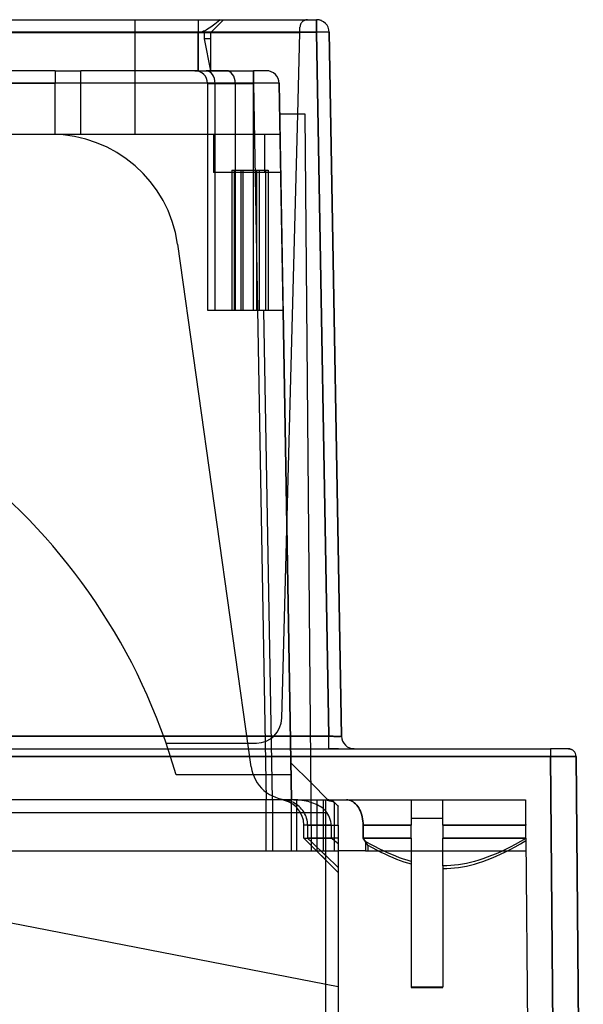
# Model space of a CAD drawing. Header units: millimetres. Extents: x -192 to 114, y -1608 to 324.
# Tile 9 of 9: x 70 to 114, y 237 to 314. Entities that reach past the tile are written whole.
import ezdxf

# ---------------------------------------------------------------- set-up
doc = ezdxf.new("R2010")
doc.units = ezdxf.units.MM
doc.layers.add('MAIN-1', color=7, linetype='Continuous')
doc.layers.add('MAIN-2', color=7, linetype='Continuous')

msp = doc.modelspace()

# ---------------------------------------------------------------- linework, layer by layer
at = {"layer": 'MAIN-1'}
for p, q in [((79.312, 314.319), (79.312, 310.319)), ((84.28, 314.319), (84.28, 313.319)), ((85.28, 313.319), (86.28, 314.319)), ((92.274, 313.784), (92.27, 313.735)), ((92.281, 313.833), (92.274, 313.784)), ((92.292, 313.88), (92.281, 313.833)), ((92.307, 313.925), (92.292, 313.88)), ((92.324, 313.968), (92.307, 313.925)), ((92.345, 314.009), (92.324, 313.968)), ((92.367, 314.046), (92.345, 314.009)), ((92.391, 314.08), (92.367, 314.046)), ((92.416, 314.111), (92.391, 314.08)), ((92.442, 314.14), (92.416, 314.111)), ((92.47, 314.166), (92.442, 314.14)), ((92.5, 314.191), (92.47, 314.166)), ((92.53, 314.213), (92.5, 314.191)), ((92.562, 314.234), (92.53, 314.213)), ((92.595, 314.252), (92.562, 314.234)), ((92.629, 314.268), (92.595, 314.252)), ((92.663, 314.282), (92.629, 314.268)), ((92.698, 314.294), (92.663, 314.282)), ((92.733, 314.303), (92.698, 314.294)), ((92.768, 314.31), (92.733, 314.303)), ((92.802, 314.315), (92.768, 314.31)), ((92.837, 314.318), (92.802, 314.315)), ((92.87, 314.319), (92.837, 314.318)), ((93.567, 314.319), (93.567, 313.337)), ((79.312, 313.319), (84.28, 313.319)), ((84.28, 313.319), (84.987, 313.319)), ((84.28, 313.319), (84.28, 310.319)), ((85.28, 313.319), (84.987, 313.319)), ((85.182, 313.319), (85.28, 313.319)), ((85.28, 313.319), (92.26, 313.319)), ((85.28, 310.319), (85.28, 313.319)), ((92.092, 306.919), (92.26, 313.319)), ((92.26, 313.337), (93.567, 313.337)), ((94.531, 258.102), (93.567, 313.337)), ((73.08, 310.319), (58.08, 310.319)), ((73.08, 310.319), (73.08, 309.337)), ((84.03, 310.319), (75.08, 310.319)), ((75.08, 309.335), (75.08, 310.319)), ((84.03, 310.319), (84.909, 310.319)), ((86.494, 310.319), (84.909, 310.319)), ((86.495, 310.319), (88.616, 310.319)), ((89.637, 310.319), (88.616, 310.319)), ((88.616, 309.319), (88.616, 310.319)), ((58.08, 309.337), (73.08, 309.337)), ((73.08, 305.319), (73.08, 309.337)), ((75.08, 305.319), (75.08, 309.335)), ((85.03, 309.329), (75.08, 309.335)), ((85.03, 309.329), (85.03, 291.519)), ((85.03, 309.319), (85.616, 309.319)), ((85.616, 291.519), (85.616, 309.319)), ((85.616, 309.319), (87.202, 309.319)), ((87.202, 309.319), (87.202, 302.519)), ((87.202, 309.319), (88.616, 309.319)), ((90.636, 309.33), (88.616, 309.319)), ((88.616, 302.519), (88.616, 309.319)), ((90.947, 291.519), (90.636, 309.33)), ((92.68, 306.919), (90.679, 306.919)), ((93.15, 253.119), (92.68, 306.919)), ((75.08, 305.319), (73.08, 305.319)), ((86.939, 302.519), (86.939, 291.519)), ((86.939, 302.519), (87.1, 302.519)), ((87.1, 302.519), (88.893, 302.519)), ((87.1, 302.519), (87.1, 291.519)), ((88.893, 291.519), (88.893, 302.519)), ((88.893, 302.519), (89.06, 302.519)), ((89.06, 302.519), (89.06, 291.519)), ((89.06, 302.519), (89.767, 302.519)), ((89.767, 302.519), (89.767, 291.519)), ((85.03, 291.519), (89.448, 291.519)), ((90.118, 253.119), (89.448, 291.519)), ((89.448, 291.519), (90.947, 291.519)), ((91.618, 253.119), (90.947, 291.519)), ((94.531, 258.102), (93.106, 258.102)), ((94.531, 257.119), (94.531, 258.102)), ((94.531, 258.102), (94.576, 258.101)), ((94.576, 258.101), (94.621, 258.1)), ((94.621, 258.1), (94.666, 258.099)), ((94.666, 258.099), (94.71, 258.099)), ((94.71, 258.099), (94.754, 258.098)), ((94.754, 258.098), (94.798, 258.098)), ((94.798, 258.098), (94.841, 258.097)), ((94.841, 258.097), (94.883, 258.097)), ((94.883, 258.097), (94.925, 258.096)), ((94.925, 258.096), (94.966, 258.096)), ((94.966, 258.096), (95.006, 258.095)), ((95.006, 258.095), (95.045, 258.095)), ((95.045, 258.095), (95.083, 258.095)), ((95.083, 258.095), (95.119, 258.095)), ((95.119, 258.095), (95.155, 258.095)), ((95.155, 258.095), (95.19, 258.094)), ((95.19, 258.094), (95.223, 258.094)), ((95.223, 258.094), (95.254, 258.094)), ((95.254, 258.094), (95.284, 258.094)), ((95.284, 258.094), (95.313, 258.095)), ((95.313, 258.095), (95.34, 258.095)), ((95.34, 258.095), (95.366, 258.095)), ((95.366, 258.095), (95.39, 258.095)), ((95.39, 258.095), (95.412, 258.095)), ((95.412, 258.095), (95.432, 258.096)), ((95.432, 258.096), (95.451, 258.096)), ((95.451, 258.096), (95.468, 258.097)), ((95.468, 258.097), (95.482, 258.097)), ((95.482, 258.097), (95.495, 258.098)), ((95.495, 258.098), (95.506, 258.098)), ((95.506, 258.098), (95.515, 258.099)), ((95.515, 258.099), (95.522, 258.099)), ((95.522, 258.099), (95.527, 258.1)), ((95.527, 258.1), (95.53, 258.101)), ((95.53, 258.101), (95.531, 258.102)), ((93.12, 256.523), (111.916, 256.523)), ((94.531, 257.119), (94.675, 257.119)), ((94.675, 257.119), (94.818, 257.119)), ((94.818, 257.119), (94.951, 257.119)), ((94.951, 257.119), (95.071, 257.119)), ((95.071, 257.119), (95.188, 257.119)), ((95.188, 257.119), (95.303, 257.119)), ((96.376, 257.119), (96.42, 257.119)), ((96.42, 257.119), (96.454, 257.119)), ((96.454, 257.119), (96.481, 257.119)), ((96.481, 257.119), (96.505, 257.119)), ((96.505, 257.119), (96.524, 257.119)), ((96.524, 257.119), (96.531, 257.119)), ((112.48, 191.919), (111.916, 256.524)), ((111.916, 256.523), (112.006, 256.523)), ((112.006, 256.523), (112.096, 256.524)), ((112.096, 256.524), (112.185, 256.524)), ((112.185, 256.524), (112.274, 256.524)), ((112.274, 256.524), (112.362, 256.525)), ((112.362, 256.525), (112.449, 256.525)), ((112.449, 256.525), (112.535, 256.525)), ((112.535, 256.525), (112.62, 256.526)), ((112.62, 256.526), (112.703, 256.526)), ((112.703, 256.526), (112.785, 256.526)), ((112.785, 256.526), (112.865, 256.526)), ((112.865, 256.526), (112.943, 256.526)), ((112.943, 256.526), (113.019, 256.526)), ((113.019, 256.526), (113.093, 256.527)), ((113.093, 256.527), (113.164, 256.527)), ((113.164, 256.527), (113.233, 256.527)), ((113.233, 256.527), (113.299, 256.526)), ((113.299, 256.526), (113.363, 256.526)), ((113.316, 257.119), (113.359, 257.118)), ((113.359, 257.118), (113.401, 257.113)), ((113.363, 256.526), (113.423, 256.526)), ((113.401, 257.113), (113.443, 257.105)), ((113.423, 256.526), (113.481, 256.526)), ((113.443, 257.105), (113.485, 257.095)), ((113.481, 256.526), (113.535, 256.526)), ((113.485, 257.095), (113.515, 257.085)), ((113.515, 257.085), (113.545, 257.074)), ((113.535, 256.526), (113.586, 256.526)), ((113.586, 256.526), (113.634, 256.526)), ((113.634, 256.526), (113.678, 256.526)), ((113.678, 256.526), (113.719, 256.526)), ((113.719, 256.526), (113.756, 256.526)), ((113.756, 256.526), (113.789, 256.526)), ((113.789, 256.526), (113.819, 256.526)), ((113.819, 256.526), (113.844, 256.526)), ((113.844, 256.526), (113.866, 256.525)), ((113.866, 256.525), (113.884, 256.525)), ((113.884, 256.525), (113.898, 256.525)), ((113.898, 256.525), (113.908, 256.525)), ((113.908, 256.525), (113.914, 256.525)), ((113.914, 256.525), (113.916, 256.524)), ((94.467, 253.119), (93.138, 254.448)), ((90.118, 253.119), (-23.882, 253.119)), ((91.799, 253.119), (45.48, 253.119)), ((91.956, 253.116), (91.799, 253.119)), ((91.799, 253.119), (94.383, 253.119)), ((92.113, 253.107), (91.956, 253.116)), ((92.271, 253.093), (92.113, 253.107)), ((92.429, 253.072), (92.271, 253.093)), ((92.587, 253.046), (92.429, 253.072)), ((92.744, 253.014), (92.587, 253.046)), ((92.9, 252.976), (92.744, 253.014)), ((93.053, 252.933), (92.9, 252.976)), ((93.202, 252.885), (93.053, 252.933)), ((93.346, 252.832), (93.202, 252.885)), ((93.484, 252.775), (93.346, 252.832)), ((93.616, 252.714), (93.484, 252.775)), ((93.741, 252.648), (93.616, 252.714)), ((93.859, 252.58), (93.741, 252.648)), ((94.383, 253.119), (94.469, 253.114)), ((94.383, 253.119), (95.907, 253.119)), ((94.469, 253.114), (94.558, 253.099)), ((94.558, 253.099), (94.648, 253.076)), ((94.648, 253.076), (94.737, 253.044)), ((94.737, 253.044), (94.822, 253.004)), ((94.822, 253.004), (94.902, 252.957)), ((94.902, 252.957), (94.98, 252.9)), ((94.98, 252.9), (95.059, 252.833)), ((95.059, 252.833), (95.136, 252.758)), ((95.136, 252.758), (95.209, 252.676)), ((95.209, 252.676), (95.276, 252.588)), ((95.907, 253.119), (100.98, 253.119)), ((96.012, 253.112), (95.907, 253.119)), ((96.122, 253.09), (96.012, 253.112)), ((96.231, 253.055), (96.122, 253.09)), ((96.336, 253.009), (96.231, 253.055)), ((96.434, 252.952), (96.336, 253.009)), ((96.53, 252.88), (96.434, 252.952)), ((96.625, 252.793), (96.53, 252.88)), ((96.716, 252.695), (96.625, 252.793)), ((96.8, 252.589), (96.716, 252.695)), ((100.98, 253.119), (103.48, 253.119)), ((100.98, 253.119), (100.98, 253.115)), ((100.98, 253.115), (100.98, 253.105)), ((100.98, 253.105), (100.98, 253.087)), ((100.98, 253.087), (100.98, 253.063)), ((100.98, 253.063), (100.98, 253.034)), ((100.98, 253.034), (100.98, 252.999)), ((100.98, 252.999), (100.98, 252.958)), ((100.98, 252.958), (100.98, 252.911)), ((100.98, 252.911), (100.98, 252.855)), ((100.98, 252.855), (100.98, 252.793)), ((100.98, 252.793), (100.98, 252.726)), ((100.98, 252.726), (100.98, 252.654)), ((100.98, 252.654), (100.98, 252.578)), ((103.48, 251.119), (103.48, 253.119)), ((103.48, 253.119), (109.946, 253.119)), ((109.946, 253.119), (109.946, 253.114)), ((109.946, 253.114), (109.946, 253.101)), ((109.946, 253.101), (109.946, 253.079)), ((109.946, 253.079), (109.946, 253.05)), ((109.946, 253.05), (109.947, 253.013)), ((109.947, 253.013), (109.947, 252.969)), ((109.947, 252.969), (109.948, 252.919)), ((109.948, 252.919), (109.948, 252.858)), ((109.948, 252.858), (109.949, 252.787)), ((109.949, 252.787), (109.949, 252.709)), ((109.949, 252.709), (109.95, 252.624)), ((109.95, 252.624), (109.951, 252.535)), ((45.48, 252.128), (94.374, 252.128)), ((93.973, 252.506), (93.859, 252.58)), ((94.084, 252.423), (93.973, 252.506)), ((94.189, 252.333), (94.084, 252.423)), ((94.287, 252.235), (94.189, 252.333)), ((94.374, 252.128), (94.287, 252.235)), ((94.461, 251.996), (94.374, 252.128)), ((94.535, 251.863), (94.461, 251.996)), ((94.596, 251.727), (94.535, 251.863)), ((95.276, 252.52), (95.276, 252.588)), ((95.276, 252.45), (95.276, 252.52)), ((95.276, 252.375), (95.276, 252.45)), ((95.276, 252.294), (95.276, 252.375)), ((95.276, 252.205), (95.276, 252.294)), ((95.276, 252.112), (95.276, 252.205)), ((95.276, 252.015), (95.276, 252.112)), ((95.276, 251.915), (95.276, 252.015)), ((95.276, 251.814), (95.276, 251.915)), ((96.874, 252.477), (96.8, 252.589)), ((96.943, 252.351), (96.874, 252.477)), ((97.008, 252.213), (96.943, 252.351)), ((97.066, 252.068), (97.008, 252.213)), ((97.114, 251.922), (97.066, 252.068)), ((97.152, 251.773), (97.114, 251.922)), ((100.98, 252.578), (100.98, 252.5)), ((100.98, 252.5), (100.98, 252.415)), ((100.98, 252.415), (100.98, 252.323)), ((100.98, 252.323), (100.98, 252.225)), ((100.98, 252.225), (100.98, 252.123)), ((100.98, 252.123), (100.98, 252.02)), ((100.98, 252.02), (100.98, 251.916)), ((100.98, 251.916), (100.98, 251.812)), ((109.951, 252.535), (109.952, 252.44)), ((109.952, 252.44), (109.953, 252.335)), ((109.953, 252.335), (109.954, 252.219)), ((109.954, 252.219), (109.955, 252.096)), ((109.955, 252.096), (109.956, 251.969)), ((109.956, 251.969), (109.957, 251.841)), ((109.957, 251.841), (109.958, 251.708)), ((94.646, 251.579), (94.596, 251.727)), ((94.684, 251.425), (94.646, 251.579)), ((94.709, 251.27), (94.684, 251.425)), ((94.718, 251.119), (94.709, 251.27)), ((94.718, 251.119), (95.276, 251.119)), ((94.718, 251.119), (94.719, 250.976)), ((95.276, 251.71), (95.276, 251.814)), ((95.276, 251.597), (95.276, 251.71)), ((95.276, 251.479), (95.276, 251.597)), ((95.276, 251.358), (95.276, 251.479)), ((95.276, 251.237), (95.276, 251.358)), ((95.276, 251.119), (95.276, 251.237)), ((95.276, 251.119), (95.276, 250.118)), ((97.182, 251.613), (97.152, 251.773)), ((97.205, 251.447), (97.182, 251.613)), ((97.22, 251.28), (97.205, 251.447)), ((97.225, 251.119), (97.22, 251.28)), ((97.225, 251.119), (100.98, 251.119)), ((97.225, 251.119), (97.225, 250.118)), ((100.98, 251.812), (100.98, 251.702)), ((100.98, 251.702), (100.98, 251.587)), ((103.48, 251.651), (100.98, 251.651)), ((100.98, 251.587), (100.98, 251.469)), ((100.98, 251.469), (100.98, 251.35)), ((100.98, 251.35), (100.98, 251.233)), ((100.98, 251.233), (100.98, 251.119)), ((100.98, 250.118), (100.98, 251.119)), ((103.48, 251.119), (103.48, 250.118)), ((103.48, 251.119), (109.963, 251.119)), ((109.958, 251.708), (109.959, 251.564)), ((109.959, 251.564), (109.961, 251.414)), ((109.961, 251.414), (109.962, 251.264)), ((109.962, 251.264), (109.963, 251.119)), ((109.964, 250.976), (109.963, 251.119)), ((94.719, 250.976), (94.72, 250.833)), ((94.72, 250.833), (94.72, 250.69)), ((94.72, 250.69), (94.721, 250.547)), ((94.721, 250.547), (94.722, 250.404)), ((94.722, 250.404), (94.723, 250.261)), ((109.966, 250.833), (109.964, 250.976)), ((109.967, 250.69), (109.966, 250.833)), ((109.968, 250.547), (109.967, 250.69)), ((109.969, 250.404), (109.968, 250.547)), ((109.971, 250.261), (109.969, 250.404)), ((94.723, 250.261), (94.724, 250.118)), ((95.276, 250.118), (94.724, 250.118)), ((94.724, 250.118), (94.819, 250.043)), ((94.819, 250.043), (94.912, 249.968)), ((94.912, 249.968), (95.005, 249.895)), ((95.005, 249.895), (95.096, 249.823)), ((95.096, 249.823), (95.186, 249.752)), ((95.186, 249.752), (95.276, 249.682)), ((95.276, 250.118), (95.276, 250.042)), ((95.276, 250.042), (95.276, 249.967)), ((95.276, 249.967), (95.276, 249.894)), ((95.276, 249.894), (95.276, 249.822)), ((95.276, 249.822), (95.276, 249.751)), ((95.276, 249.751), (95.276, 249.682)), ((95.276, 249.682), (95.276, 203.919)), ((100.98, 250.118), (97.225, 250.118)), ((97.225, 250.118), (97.25, 250.079)), ((97.25, 250.079), (97.276, 250.04)), ((97.276, 250.04), (97.302, 250.001)), ((97.302, 250.001), (97.327, 249.963)), ((97.327, 249.963), (97.353, 249.924)), ((97.353, 249.924), (97.378, 249.886)), ((97.378, 249.886), (97.403, 249.848)), ((97.77, 249.642), (97.403, 249.848)), ((97.403, 249.848), (97.403, 249.119)), ((98.126, 249.452), (97.77, 249.642)), ((100.98, 250.118), (100.98, 249.851)), ((100.98, 249.851), (100.98, 249.585)), ((100.98, 249.585), (100.98, 249.322)), ((103.48, 247.939), (103.48, 250.118)), ((109.984, 250.118), (103.48, 250.118)), ((109.149, 249.62), (108.758, 249.412)), ((109.554, 249.846), (109.149, 249.62)), ((109.972, 250.09), (109.554, 249.846)), ((109.972, 250.118), (109.971, 250.261)), ((109.972, 250.103), (110.375, 203.919)), ((97.403, 249.119), (95.276, 249.119)), ((98.472, 249.275), (98.126, 249.452)), ((98.809, 249.111), (98.472, 249.275)), ((99.138, 248.96), (98.809, 249.111)), ((99.46, 248.821), (99.138, 248.96)), ((99.775, 248.694), (99.46, 248.821)), ((100.98, 249.322), (100.98, 249.061)), ((100.98, 249.061), (100.98, 248.802)), ((100.98, 248.802), (100.98, 248.545)), ((107.297, 248.738), (106.954, 248.606)), ((107.649, 248.884), (107.297, 248.738)), ((108.008, 249.045), (107.649, 248.884)), ((108.378, 249.22), (108.008, 249.045)), ((108.758, 249.412), (108.378, 249.22)), ((100.084, 248.577), (99.775, 248.694)), ((100.387, 248.471), (100.084, 248.577)), ((100.686, 248.376), (100.387, 248.471)), ((100.98, 248.29), (100.686, 248.376)), ((100.98, 248.545), (100.98, 248.29)), ((100.98, 248.29), (100.98, 238.446)), ((104.089, 247.96), (103.784, 247.944)), ((104.395, 247.987), (104.089, 247.96)), ((104.703, 248.024), (104.395, 247.987)), ((105.013, 248.073), (104.703, 248.024)), ((105.325, 248.132), (105.013, 248.073)), ((105.641, 248.203), (105.325, 248.132)), ((105.962, 248.285), (105.641, 248.203)), ((106.287, 248.38), (105.962, 248.285)), ((106.617, 248.486), (106.287, 248.38)), ((106.954, 248.606), (106.617, 248.486)), ((103.784, 247.944), (103.48, 247.939)), ((103.48, 247.939), (103.48, 238.446)), ((100.98, 238.446), (103.48, 238.446))]:
    msp.add_line(p, q, dxfattribs=at)
for centre, major_axis, ratio, start_param, end_param in [((92.26, 313.319), (0.026, 1), 0.000064, -1.570801, -1.144835), ((93.567, 313.319), (-1, -0.017), 0.01745, -3.141592, -1.571063), ((84.03, 309.319), (1, 0), 1, 0.009816, 1.570796), ((84.909, 309.319), (0, 1), 0.707107, -1.570796, -0.000048), ((86.494, 309.319), (0, -1), 0.707107, 1.570796, 3.14155), ((89.637, 309.319), (1, 0), 1, 0.01091, 1.570796), ((111.916, 256.519), (0, 0.6), 0.000025, -0.053283, 1.563109), ((90.118, 253.106), (1.5, 0.013), 0.008726, 0.000115, 1.570654)]:
    msp.add_ellipse(centre, major_axis=major_axis, ratio=ratio, start_param=start_param, end_param=end_param, dxfattribs=at)
at = {"layer": 'MAIN-2'}
for p, q in [((-162.606, 314.319), (93.567, 314.319)), ((2.235, 314.319), (92.87, 314.319)), ((79.312, 314.319), (79.312, 314.319)), ((79.312, 314.319), (79.312, 314.319)), ((85.146, 313.642), (85.025, 313.566)), ((85.28, 313.734), (85.146, 313.642)), ((85.28, 313.319), (86.28, 314.319)), ((85.28, 313.319), (86.28, 314.319)), ((85.377, 313.803), (85.28, 313.734)), ((85.481, 313.882), (85.377, 313.803)), ((85.595, 313.971), (85.481, 313.882)), ((85.72, 314.072), (85.595, 313.971)), ((85.858, 314.187), (85.72, 314.072)), ((86.012, 314.319), (85.858, 314.187)), ((86.28, 314.319), (86.28, 314.319)), ((92.27, 313.735), (92.27, 313.735)), ((92.87, 314.319), (92.87, 314.319)), ((93.567, 314.319), (93.567, 314.319)), ((93.567, 313.337), (93.567, 314.319)), ((93.567, 313.337), (-162.607, 313.337)), ((-68.739, 313.337), (92.26, 313.337)), ((92.26, 313.319), (1.257, 313.319)), ((22.824, 313.319), (85.182, 313.319)), ((84.363, 313.323), (84.28, 313.319)), ((84.28, 310.319), (84.28, 313.319)), ((84.987, 313.319), (84.28, 313.319)), ((84.447, 313.333), (84.363, 313.323)), ((84.532, 313.351), (84.447, 313.333)), ((84.621, 313.376), (84.532, 313.351)), ((84.713, 313.409), (84.621, 313.376)), ((84.81, 313.451), (84.713, 313.409)), ((84.78, 312.819), (84.78, 313.319)), ((84.78, 312.819), (84.78, 313.319)), ((84.78, 313.319), (85.28, 313.319)), ((84.913, 313.503), (84.81, 313.451)), ((85.025, 313.566), (84.913, 313.503)), ((85.28, 313.319), (84.987, 313.319)), ((85.28, 313.319), (85.28, 313.319)), ((85.28, 313.319), (85.28, 313.319)), ((85.28, 313.319), (85.28, 313.319)), ((85.28, 313.319), (85.28, 313.319)), ((85.28, 313.319), (85.28, 313.319)), ((93.567, 313.337), (94.531, 258.102)), ((95.531, 258.102), (94.567, 313.337)), ((94.567, 313.337), (95.531, 258.102)), ((94.567, 313.337), (94.567, 313.337)), ((85.28, 312.819), (84.78, 312.819)), ((85.28, 310.319), (84.78, 312.819)), ((85.28, 312.819), (84.78, 312.819)), ((85.28, 310.319), (84.78, 312.819)), ((85.28, 312.819), (84.78, 312.819)), ((85.28, 312.819), (84.78, 312.819)), ((73.08, 310.319), (73.08, 310.319)), ((73.08, 310.319), (75.08, 310.319)), ((75.08, 310.319), (75.08, 310.319)), ((79.312, 310.319), (79.312, 305.319)), ((79.312, 310.319), (79.312, 310.319)), ((84.03, 310.319), (84.03, 310.319)), ((84.28, 310.319), (85.111, 310.319)), ((84.921, 310.319), (84.909, 310.319)), ((84.933, 310.319), (84.921, 310.319)), ((84.948, 310.319), (84.933, 310.319)), ((84.963, 310.319), (84.948, 310.319)), ((84.971, 310.319), (84.963, 310.319)), ((84.976, 310.319), (84.971, 310.319)), ((84.992, 310.319), (84.976, 310.319)), ((84.992, 310.319), (86.494, 310.319)), ((85.28, 310.319), (85.28, 310.319)), ((85.28, 310.319), (85.28, 310.319)), ((85.28, 310.319), (85.28, 310.319)), ((89.637, 310.319), (89.637, 310.319)), ((89.637, 310.319), (89.637, 310.319)), ((88.637, 309.337), (-41.395, 309.337)), ((88.637, 309.337), (89.618, 253.137)), ((90.636, 309.337), (91.618, 253.119)), ((90.636, 309.337), (90.636, 309.337)), ((90.679, 306.919), (90.679, 306.919)), ((90.851, 259.517), (92.092, 306.919)), ((73.08, 305.319), (58.08, 305.319)), ((72.78, 305.319), (72.78, 305.319)), ((73.08, 305.319), (73.08, 305.319)), ((79.312, 305.319), (75.08, 305.319)), ((75.08, 305.319), (75.08, 305.319)), ((79.312, 305.319), (79.312, 305.319)), ((90.706, 305.319), (79.312, 305.319)), ((85.48, 305.319), (85.48, 305.319)), ((85.48, 305.319), (85.48, 305.319)), ((85.48, 305.319), (85.48, 302.319)), ((89.48, 305.319), (89.48, 305.319)), ((89.48, 305.319), (89.48, 305.319)), ((89.48, 305.319), (89.48, 302.319)), ((90.706, 305.319), (90.706, 305.319)), ((90.706, 305.319), (90.706, 305.319)), ((90.706, 305.319), (90.706, 305.319)), ((85.48, 302.319), (85.48, 302.319)), ((85.48, 302.319), (85.48, 302.319)), ((90.759, 302.319), (85.48, 302.319)), ((87.1, 302.519), (87.1, 302.519)), ((87.202, 302.519), (87.202, 291.519)), ((87.646, 302.519), (87.646, 291.519)), ((87.807, 291.519), (87.807, 302.519)), ((88.616, 291.519), (88.616, 302.519)), ((89.48, 302.319), (89.48, 302.319)), ((89.48, 302.319), (89.48, 302.319)), ((89.6, 291.519), (89.6, 302.519)), ((89.6, 302.519), (89.6, 302.519)), ((90.759, 302.319), (90.759, 302.319)), ((90.759, 302.319), (90.759, 302.319)), ((82.683, 296.711), (82.683, 296.711)), ((88.446, 255.702), (82.683, 296.711)), ((85.03, 291.519), (85.03, 291.519)), ((87.1, 291.519), (87.1, 291.519)), ((89.6, 291.519), (89.6, 291.519)), ((90.947, 291.519), (91.618, 253.119)), ((90.947, 291.519), (90.947, 291.519)), ((90.851, 259.517), (90.851, 259.517)), ((-163.571, 258.102), (94.531, 258.102)), ((93.106, 258.102), (-162.071, 258.102)), ((94.576, 258.101), (94.531, 258.102)), ((94.531, 257.119), (94.531, 258.102)), ((94.621, 258.1), (94.576, 258.101)), ((94.666, 258.099), (94.621, 258.1)), ((94.71, 258.099), (94.666, 258.099)), ((94.754, 258.098), (94.71, 258.099)), ((94.798, 258.098), (94.754, 258.098)), ((94.841, 258.097), (94.798, 258.098)), ((94.883, 258.097), (94.841, 258.097)), ((94.925, 258.096), (94.883, 258.097)), ((94.965, 258.096), (94.925, 258.096)), ((95.005, 258.095), (94.965, 258.096)), ((95.045, 258.095), (95.005, 258.095)), ((95.083, 258.095), (95.045, 258.095)), ((95.119, 258.095), (95.083, 258.095)), ((95.155, 258.095), (95.119, 258.095)), ((95.189, 258.094), (95.155, 258.095)), ((95.223, 258.094), (95.189, 258.094)), ((95.254, 258.094), (95.223, 258.094)), ((95.284, 258.094), (95.254, 258.094)), ((95.313, 258.095), (95.284, 258.094)), ((95.34, 258.095), (95.313, 258.095)), ((95.366, 258.095), (95.34, 258.095)), ((95.39, 258.095), (95.366, 258.095)), ((95.412, 258.095), (95.39, 258.095)), ((95.432, 258.096), (95.412, 258.095)), ((95.451, 258.096), (95.432, 258.096)), ((95.468, 258.097), (95.451, 258.096)), ((95.482, 258.097), (95.468, 258.097)), ((95.495, 258.098), (95.482, 258.097)), ((95.506, 258.098), (95.495, 258.098)), ((95.515, 258.099), (95.506, 258.098)), ((95.522, 258.099), (95.515, 258.099)), ((95.527, 258.1), (95.522, 258.099)), ((95.53, 258.101), (95.527, 258.1)), ((95.531, 258.102), (95.53, 258.101)), ((95.531, 258.102), (95.531, 258.102)), ((81.77, 257.569), (81.77, 257.569)), ((81.77, 257.569), (88.851, 257.569)), ((88.851, 257.569), (88.851, 257.569)), ((1.895, 257.119), (111.916, 257.119)), ((111.916, 256.524), (1.895, 256.524)), ((1.895, 256.524), (93.12, 256.523)), ((94.688, 257.119), (94.531, 257.119)), ((94.844, 257.119), (94.688, 257.119)), ((94.976, 257.119), (94.844, 257.119)), ((95.087, 257.119), (94.976, 257.119)), ((95.197, 257.119), (95.087, 257.119)), ((95.303, 257.119), (95.197, 257.119)), ((96.42, 257.119), (96.376, 257.119)), ((96.454, 257.119), (96.42, 257.119)), ((96.481, 257.119), (96.454, 257.119)), ((96.505, 257.119), (96.481, 257.119)), ((96.524, 257.119), (96.505, 257.119)), ((96.531, 257.119), (96.524, 257.119)), ((96.531, 257.119), (96.531, 257.119)), ((112.006, 256.525), (111.916, 256.524)), ((111.916, 256.524), (112.48, 191.919)), ((112.096, 256.525), (112.006, 256.525)), ((112.185, 256.525), (112.096, 256.525)), ((112.274, 256.525), (112.185, 256.525)), ((112.362, 256.525), (112.274, 256.525)), ((112.449, 256.526), (112.362, 256.525)), ((112.535, 256.526), (112.449, 256.526)), ((112.62, 256.526), (112.535, 256.526)), ((112.703, 256.526), (112.62, 256.526)), ((112.785, 256.526), (112.703, 256.526)), ((112.865, 256.526), (112.785, 256.526)), ((112.943, 256.526), (112.865, 256.526)), ((113.019, 256.526), (112.943, 256.526)), ((113.093, 256.526), (113.019, 256.526)), ((113.164, 256.526), (113.093, 256.526)), ((113.233, 256.526), (113.164, 256.526)), ((113.299, 256.526), (113.233, 256.526)), ((113.363, 256.526), (113.299, 256.526)), ((113.316, 257.119), (113.316, 257.119)), ((113.316, 257.119), (113.359, 257.118)), ((113.359, 257.118), (113.401, 257.113)), ((113.423, 256.527), (113.363, 256.526)), ((113.401, 257.113), (113.443, 257.105)), ((113.481, 256.527), (113.423, 256.527)), ((113.443, 257.105), (113.485, 257.095)), ((113.535, 256.527), (113.481, 256.527)), ((113.485, 257.095), (113.515, 257.085)), ((113.515, 257.085), (113.545, 257.074)), ((113.586, 256.526), (113.535, 256.527)), ((113.634, 256.526), (113.586, 256.526)), ((113.678, 256.526), (113.634, 256.526)), ((113.718, 256.526), (113.678, 256.526)), ((113.756, 256.526), (113.718, 256.526)), ((113.789, 256.526), (113.756, 256.526)), ((113.818, 256.525), (113.789, 256.526)), ((113.844, 256.525), (113.818, 256.525)), ((113.866, 256.525), (113.844, 256.525)), ((113.884, 256.524), (113.866, 256.525)), ((113.898, 256.524), (113.884, 256.524)), ((113.908, 256.524), (113.898, 256.524)), ((113.914, 256.523), (113.908, 256.524)), ((113.916, 256.523), (113.914, 256.523)), ((114.48, 191.919), (113.916, 256.524)), ((113.916, 256.524), (114.48, 191.919)), ((88.446, 255.702), (88.446, 255.702)), ((91.567, 256.019), (91.567, 256.019)), ((93.138, 254.448), (91.567, 256.019)), ((91.584, 255.069), (82.561, 255.069)), ((82.561, 255.069), (82.561, 255.069)), ((91.584, 255.069), (91.584, 255.069)), ((89.618, 249.119), (89.618, 253.137)), ((89.618, 253.137), (89.707, 253.135)), ((89.707, 253.135), (89.797, 253.134)), ((89.797, 253.134), (89.886, 253.133)), ((89.886, 253.133), (89.974, 253.132)), ((89.974, 253.132), (90.062, 253.131)), ((90.062, 253.131), (90.149, 253.131)), ((90.118, 253.119), (90.118, 249.119)), ((90.149, 253.131), (90.235, 253.13)), ((90.235, 253.13), (90.319, 253.13)), ((90.319, 253.13), (90.402, 253.13)), ((90.402, 253.13), (90.484, 253.13)), ((90.484, 253.13), (90.564, 253.13)), ((90.564, 253.13), (90.641, 253.131)), ((90.641, 253.131), (90.717, 253.131)), ((90.717, 253.131), (90.791, 253.132)), ((90.791, 253.132), (90.862, 253.132)), ((90.958, 253.114), (90.825, 253.119)), ((90.862, 253.132), (90.931, 253.133)), ((90.931, 253.133), (90.997, 253.133)), ((91.096, 253.099), (90.958, 253.114)), ((90.997, 253.133), (91.061, 253.133)), ((91.061, 253.133), (91.121, 253.133)), ((91.236, 253.076), (91.096, 253.099)), ((91.121, 253.133), (91.179, 253.133)), ((91.179, 253.133), (91.233, 253.133)), ((91.233, 253.133), (91.285, 253.133)), ((91.374, 253.043), (91.236, 253.076)), ((91.285, 253.133), (91.332, 253.132)), ((91.332, 253.132), (91.377, 253.132)), ((91.506, 253.004), (91.374, 253.043)), ((91.377, 253.132), (91.418, 253.131)), ((91.417, 253.119), (91.417, 253.119)), ((91.418, 253.131), (91.455, 253.13)), ((91.455, 253.13), (91.489, 253.129)), ((91.489, 253.129), (91.519, 253.128)), ((91.631, 252.957), (91.506, 253.004)), ((91.519, 253.128), (91.545, 253.127)), ((91.545, 253.127), (91.567, 253.126)), ((91.567, 253.126), (91.585, 253.125)), ((91.585, 253.125), (91.599, 253.123)), ((91.599, 253.123), (91.609, 253.122)), ((91.609, 253.122), (91.616, 253.121)), ((91.616, 253.121), (91.618, 253.119)), ((91.618, 253.119), (91.618, 253.119)), ((91.618, 253.119), (91.618, 253.119)), ((91.618, 253.119), (91.618, 253.119)), ((91.618, 253.119), (91.618, 253.119)), ((91.618, 249.119), (91.618, 253.119)), ((91.618, 253.119), (91.618, 253.119)), ((91.618, 253.119), (91.618, 253.119)), ((91.753, 252.899), (91.631, 252.957)), ((91.875, 252.832), (91.753, 252.899)), ((91.995, 252.756), (91.875, 252.832)), ((92.109, 252.673), (91.995, 252.756)), ((92.031, 249.119), (92.031, 253.119)), ((92.214, 252.585), (92.109, 252.673)), ((93.184, 249.119), (93.15, 253.119)), ((93.618, 253.119), (93.618, 253.119)), ((93.618, 249.119), (93.618, 253.119)), ((94.118, 253.119), (94.118, 253.119)), ((94.118, 249.119), (94.118, 253.119)), ((94.27, 253.119), (94.27, 253.119)), ((94.27, 253.119), (94.27, 249.119)), ((94.467, 253.119), (94.467, 253.119)), ((94.942, 252.929), (94.942, 249.119)), ((95.907, 253.119), (96.012, 253.112)), ((96.012, 253.112), (96.122, 253.09)), ((96.122, 253.09), (96.231, 253.055)), ((96.231, 253.055), (96.336, 253.009)), ((96.336, 253.009), (96.434, 252.952)), ((96.434, 252.952), (96.53, 252.88)), ((96.53, 252.88), (96.625, 252.793)), ((96.625, 252.793), (96.716, 252.695)), ((96.716, 252.695), (96.8, 252.589)), ((100.98, 253.119), (100.98, 253.119)), ((100.98, 253.119), (100.98, 253.119)), ((103.48, 253.119), (103.48, 253.119)), ((103.48, 253.119), (103.48, 253.119)), ((109.946, 253.119), (109.946, 253.119)), ((109.946, 253.119), (109.946, 253.119)), ((109.946, 253.119), (109.946, 253.119)), ((92.309, 252.493), (92.214, 252.585)), ((92.4, 252.392), (92.309, 252.493)), ((92.486, 252.281), (92.4, 252.392)), ((92.566, 252.163), (92.486, 252.281)), ((92.637, 252.042), (92.566, 252.163)), ((92.698, 251.921), (92.637, 252.042)), ((92.748, 251.798), (92.698, 251.921)), ((96.8, 252.589), (96.874, 252.477)), ((96.874, 252.477), (96.943, 252.351)), ((96.943, 252.351), (97.008, 252.213)), ((97.008, 252.213), (97.066, 252.068)), ((97.066, 252.068), (97.114, 251.922)), ((97.114, 251.922), (97.152, 251.773)), ((94.718, 251.119), (92.58, 251.119)), ((92.58, 250.118), (92.58, 251.119)), ((92.79, 251.667), (92.748, 251.798)), ((92.824, 251.53), (92.79, 251.667)), ((92.849, 251.391), (92.824, 251.53)), ((92.865, 251.253), (92.849, 251.391)), ((92.871, 251.119), (92.865, 251.253)), ((92.871, 251.119), (92.871, 250.118)), ((92.871, 251.119), (94.718, 251.119)), ((97.152, 251.773), (97.182, 251.613)), ((97.182, 251.613), (97.205, 251.447)), ((97.205, 251.447), (97.22, 251.28)), ((97.22, 251.28), (97.225, 251.119)), ((97.225, 250.118), (97.225, 251.119)), ((100.98, 251.119), (97.225, 251.119)), ((109.963, 251.119), (103.48, 251.119)), ((92.58, 250.118), (95.276, 247.422)), ((92.58, 250.118), (94.724, 250.118)), ((92.871, 250.118), (93.226, 249.772)), ((94.724, 250.118), (92.871, 250.118)), ((93.226, 249.772), (93.577, 249.431)), ((97.277, 250.038), (97.225, 250.118)), ((97.225, 250.118), (100.98, 250.118)), ((97.33, 249.959), (97.277, 250.038)), ((97.382, 249.879), (97.33, 249.959)), ((97.435, 249.8), (97.382, 249.879)), ((97.487, 249.72), (97.435, 249.8)), ((97.54, 249.64), (97.487, 249.72)), ((97.592, 249.561), (97.54, 249.64)), ((97.592, 249.561), (97.938, 249.368)), ((97.592, 249.561), (97.592, 249.119)), ((103.48, 250.118), (109.972, 250.118)), ((109.144, 249.435), (109.552, 249.667)), ((109.552, 249.667), (109.974, 249.917)), ((45.48, 249.119), (92.031, 249.119)), ((91.618, 249.119), (91.618, 249.119)), ((91.618, 249.119), (91.618, 249.119)), ((91.618, 249.119), (91.618, 249.119)), ((92.031, 249.119), (95.276, 249.119)), ((93.577, 249.431), (93.925, 249.095)), ((94.27, 248.428), (93.579, 249.119)), ((93.618, 249.119), (93.618, 249.119)), ((93.9, 249.119), (93.953, 249.068)), ((93.925, 249.095), (94.269, 248.763)), ((93.953, 249.068), (94.006, 249.017)), ((94.006, 249.017), (94.059, 248.965)), ((94.059, 248.965), (94.112, 248.914)), ((94.112, 248.914), (94.164, 248.863)), ((94.118, 249.119), (94.118, 249.119)), ((94.164, 248.863), (94.217, 248.812)), ((94.217, 248.812), (94.27, 248.762)), ((94.269, 248.763), (94.608, 248.435)), ((94.27, 249.119), (94.27, 249.119)), ((94.27, 249.119), (94.27, 249.119)), ((94.27, 249.119), (94.27, 249.119)), ((94.27, 249.119), (94.27, 203.919)), ((95.276, 249.119), (95.276, 249.119)), ((97.403, 249.119), (109.981, 249.119)), ((97.938, 249.368), (98.275, 249.188)), ((98.275, 249.188), (98.602, 249.021)), ((98.602, 249.021), (98.921, 248.866)), ((98.921, 248.866), (99.233, 248.723)), ((107.638, 248.683), (107.998, 248.847)), ((107.998, 248.847), (108.369, 249.027)), ((108.369, 249.027), (108.75, 249.222)), ((108.75, 249.222), (109.144, 249.435)), ((109.981, 249.119), (109.981, 249.119)), ((109.981, 249.119), (109.981, 249.119)), ((95.276, 238.44), (45.48, 248.119)), ((94.608, 248.435), (94.944, 248.113)), ((94.944, 248.113), (95.276, 247.795)), ((99.233, 248.723), (99.538, 248.591)), ((99.538, 248.591), (99.837, 248.469)), ((99.837, 248.469), (100.13, 248.358)), ((100.13, 248.358), (100.418, 248.256)), ((100.418, 248.256), (100.701, 248.164)), ((100.701, 248.164), (100.98, 248.081)), ((105.317, 247.918), (105.632, 247.99)), ((105.632, 247.99), (105.952, 248.073)), ((105.952, 248.073), (106.276, 248.169)), ((106.276, 248.169), (106.606, 248.278)), ((106.606, 248.278), (106.942, 248.399)), ((106.942, 248.399), (107.286, 248.534)), ((107.286, 248.534), (107.638, 248.683)), ((103.48, 247.721), (103.783, 247.727)), ((103.783, 247.727), (104.086, 247.743)), ((104.086, 247.743), (104.391, 247.77)), ((104.391, 247.77), (104.697, 247.808)), ((104.697, 247.808), (105.006, 247.857)), ((105.006, 247.857), (105.317, 247.918)), ((94.27, 238.635), (94.27, 238.635)), ((95.276, 238.44), (95.276, 238.44)), ((100.98, 238.446), (100.98, 238.388)), ((100.98, 238.388), (103.48, 238.388)), ((103.48, 238.388), (103.48, 238.446))]:
    msp.add_line(p, q, dxfattribs=at)
for centre, radius, start, end in [((93.567, 313.319), 1, 0.99993, 89.99998), ((93.567, 313.319), 1, 67.75008, 78.87503), ((72.78, 295.319), 10, 7.99998, 89.99998), ((88.851, 259.569), 2, 270.00002, 358.5), ((96.531, 258.119), 1, 180.99996, 270.00013), ((91.417, 256.119), 3, 188.00002, 270.00002), ((90.58, 251.119), 2, 0, 89.99998)]:
    msp.add_arc(centre, radius, start, end, dxfattribs=at)
for centre, major_axis, ratio, start_param, end_param in [((93.567, 313.319), (-1, -0.017), 0.01745, 3.141536, 4.712084), ((88.637, 309.319), (0, -1), 0.000001, 3.141593, 4.703664), ((88.637, 309.319), (-2, -0.017), 0.008725, -3.141481, -1.570957), ((36.605, 241.919), (0, -47.8), 1, 1.849494, 4.337564), ((111.916, 256.519), (0, 0.6), 0.000025, -0.039979, 1.561381), ((111.916, 257.119), (-1.4, 0), 0.000011, -3.101497, -1.570768), ((113.316, 256.519), (-0.289, 0.526), 1, -2.066005, -0.502842), ((94.163, 251.244), (-2.561, 0.548), 0.700276, -1.727869, -1.463342), ((94.383, 251.11), (0, -2.009), 0.656059, 2.70356, 3.141596)]:
    msp.add_ellipse(centre, major_axis=major_axis, ratio=ratio, start_param=start_param, end_param=end_param, dxfattribs=at)

doc.saveas('drawing.dxf')
